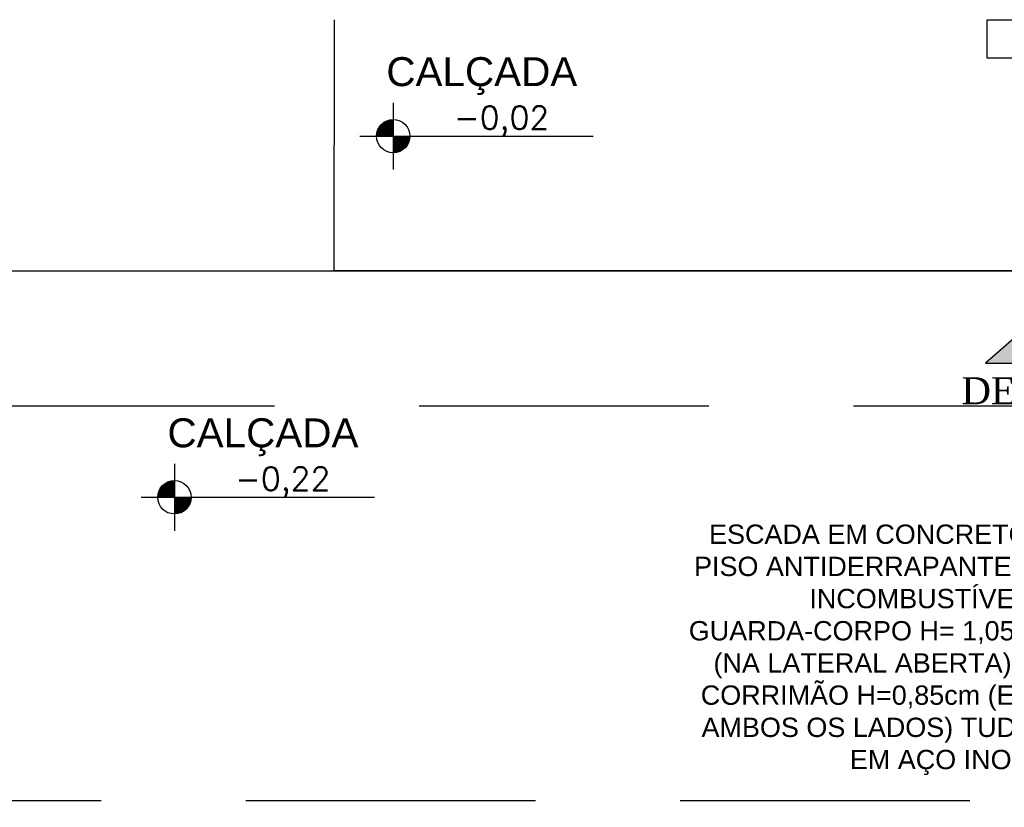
# Model space of a CAD drawing. Header units: millimetres. Extents: x 0 to 1189, y 0 to 841.
# Tile 13 of 58: x 340 to 442, y 397 to 478. Entities that reach past the tile are written whole.
import ezdxf
from ezdxf import colors
from ezdxf.entities.mleader import LeaderData, LeaderLine
from ezdxf.enums import TextEntityAlignment as Align
from ezdxf.math import Vec2, Vec3

# ---------------------------------------------------------------- set-up
doc = ezdxf.new("R2010")
doc.units = ezdxf.units.MM
doc.header["$LTSCALE"] = 8
doc.linetypes.add('DASHED2', pattern=[9.525, 6.35, -3.175])
doc.linetypes.add('HIDDEN', pattern=[0.375, 0.25, -0.125])
doc.layers.add('ARQ_DEL_AMB', color=8, linetype='Continuous', plot=False)
for name, color, linetype in [('ARQ_EST_PIL', 8, 'Continuous'), ('ARQ_LAY_CZA', 8, 'Continuous'), ('ARQ_PRJ_GER', 8, 'DASHED2'), ('ARQ_SMB_NIV', 8, 'Continuous'), ('ARQ_TXT_AMB', 8, 'Continuous'), ('ARQ_TXT_TIT', 8, 'Continuous'), ('H-ANOT-COM-TXT', 3, 'Continuous'), ('L1', 8, 'Continuous')]:
    doc.layers.add(name, color=color, linetype=linetype)
doc.styles.add('ARIAL', font='arial.ttf')
doc.styles.add('GRIFFE', font='simplex.shx')
doc.styles.add('LCR', font='times.ttf', dxfattribs={"height": 0.2})
doc.styles.add('Texto Cota', font='arial.ttf')

# ---------------------------------------------------------------- blocks, each defined once
blk = doc.blocks.new('Nivel Duplo')
for p, q in [((0, 0.144), (0, -0.144)), ((-0.144, 0), (0.144, 0)), ((0.072, 0), (0.864, 0))]:
    blk.add_line(p, q)
at = {"const_width": 0.024}
for points in [[(0, 0.06, 0.414214), (-0.06, 0, 0.414214)], [(0, -0.06, 0.414214), (0.06, 0, 0.414214)]]:
    blk.add_lwpolyline(points, format="xyb", dxfattribs=at)
blk.add_circle((0, 0), 0.072)
for points in [[(-0.0481, 0.0001), (0, 0), (-0.048, 0.0061), (-0.0001, 0.0477)], [(-0.0478, 0.0061), (-0.0002, 0.0476), (-0.0478, 0.01), (-0.0063, 0.0483)], [(-0.0478, 0.01), (-0.0063, 0.0483), (-0.0454, 0.017), (-0.0122, 0.047)], [(-0.0454, 0.017), (-0.0122, 0.047), (-0.0405, 0.0263), (-0.0214, 0.0434)], [(-0.0405, 0.0263), (-0.0214, 0.0434), (-0.0329, 0.0359), (-0.0237, 0.0423)], [(0.0481, -0.0001), (0, 0), (0.048, -0.0061), (0.0001, -0.0477)], [(0.0478, -0.0061), (0.0002, -0.0476), (0.0478, -0.01), (0.0063, -0.0483)], [(0.0478, -0.01), (0.0063, -0.0483), (0.0454, -0.017), (0.0122, -0.047)], [(0.0454, -0.017), (0.0122, -0.047), (0.0405, -0.0263), (0.0214, -0.0434)], [(0.0405, -0.0263), (0.0214, -0.0434), (0.0329, -0.0359), (0.0237, -0.0423)]]:
    blk.add_solid(points)
at = {"style": 'GRIFFE'}
blk.add_attdef('COTAREAL', text='', height=0.1, dxfattribs=at).set_placement((0.468, 0), align=Align.BOTTOM_CENTER)
blk.add_attdef('COTAPROJ', text='', height=0.1, dxfattribs=at).set_placement((0.468, -0.0329), align=Align.TOP_CENTER)

msp = doc.modelspace()

# ---------------------------------------------------------------- hatches: boundary and pattern name
at = {"layer": 'ARQ_LAY_CZA'}
h = msp.add_hatch(color=256, dxfattribs=at)
h.dxf.hatch_style = 1
h.paths.add_polyline_path([(456.75, 442.74), (448.61, 449.85), (440.47, 442.74)])

# ---------------------------------------------------------------- linework, layer by layer
at = {"layer": 'ARQ_DEL_AMB'}
for p, q in [((373, 452.32), (373.01, 478.32)), ((479.91, 452.32), (373, 452.32))]:
    msp.add_line(p, q, dxfattribs=at)
at = {"layer": 'ARQ_EST_PIL'}
for p, q in [((440.67, 478.32), (444.67, 478.32)), ((440.67, 474.32), (440.67, 478.32)), ((444.67, 474.32), (440.67, 474.32))]:
    msp.add_line(p, q, dxfattribs=at)
at = {"layer": 'ARQ_LAY_CZA'}
for p, q in [((448.61, 449.85), (440.47, 442.74)), ((440.47, 442.74), (456.75, 442.74))]:
    msp.add_line(p, q, dxfattribs=at)
at = {"layer": 'ARQ_PRJ_GER', "linetype": 'HIDDEN', "ltscale": 15}
for p, q in [((336.8, 438.32), (876.71, 438.32)), ((933.85, 397.4), (43.51, 397.4))]:
    msp.add_line(p, q, dxfattribs=at)
at = {"layer": 'L1'}
for p, q in [((92.71, 452.32), (373.01, 452.32)), ((373.01, 452.32), (462.51, 452.32)), ((373.01, 452.32), (392.77, 452.32))]:
    msp.add_line(p, q, dxfattribs=at)

# ---------------------------------------------------------------- block references
at = {"layer": 'ARQ_SMB_NIV'}
ref = msp.add_blockref('Nivel Duplo', (379.11, 466.26), dxfattribs=dict(at, xscale=23.99999999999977, yscale=23.99999999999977, zscale=23.99999999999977))
ref.add_attrib('COTAREAL', '-0,02', dxfattribs={"layer": '0', "height": 2.4, "style": 'GRIFFE'}).set_placement((390.34, 466.26), align=Align.BOTTOM_CENTER)
ref = msp.add_blockref('Nivel Duplo', (356.43, 428.85), dxfattribs=dict(at, xscale=23.99999999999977, yscale=23.99999999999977, zscale=23.99999999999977))
ref.add_attrib('COTAREAL', '-0,22', dxfattribs={"layer": '0', "height": 2.4, "style": 'GRIFFE'}).set_placement((367.66, 428.85), align=Align.BOTTOM_CENTER)

# ---------------------------------------------------------------- texts
at = {"layer": 'ARQ_TXT_AMB', "linetype": 'Continuous', "lineweight": -3, "style": 'Texto Cota'}
for p in [(388.29, 472.94), (365.61, 435.53)]:
    msp.add_attdef('CALÇADA', text='', height=3, dxfattribs=at).set_placement(p, align=Align.MIDDLE_CENTER)
at = {"layer": 'ARQ_TXT_TIT', "style": 'LCR'}
msp.add_text('DEGRAUS', height=2.8, dxfattribs=at).set_placement((438, 438.49))

# ---------------------------------------------------------------- leaders
at = {"layer": 'H-ANOT-COM-TXT', "color": 1}
ml = msp.add_multileader_mtext('Standard', dxfattribs=at)
ml.set_content('ESCADA EM CONCRETO, PISO ANTIDERRAPANTE E INCOMBUSTÍVEL, GUARDA-CORPO H= 1,05m (NA LATERAL ABERTA) E CORRIMÃO H=0,85cm (EM AMBOS OS LADOS) TUDO EM AÇO INOX. ', color=1, style='ARIAL')
ml.set_leader_properties(color=256, linetype='ByLayer', lineweight=-1)
ml.build(insert=Vec2(0, 0))
ml.multileader.update_dxf_attribs({"dogleg_length": 0.2, "arrow_head_size": 2, "scale": 0.5})
ctx = ml.context
ctx.base_point, ctx.scale, ctx.char_height, ctx.arrow_head_size, ctx.landing_gap_size, ctx.plane_origin = Vec3(374.38, 424.74), 0.5, 2, 2, 1.5, Vec3(397.93, 470.71)
ctx.text_align_type = 2
notes = []
notes.append((ctx, [(1, (1, 1, 0), (449.33, 424.74), (-1, 0), 2, [(0, [(466.91, 465.32)], 0, [])])]))
ctx.mtext.insert, ctx.mtext.width, ctx.mtext.alignment, ctx.mtext.flow_direction = Vec3(445.83, 426.03), 74.1951, 3, 5
for ctx, leaders in notes:
    for number, flags, end, landing, length, lines in leaders:
        leader = LeaderData()
        leader.index, (leader.has_last_leader_line, leader.has_dogleg_vector, leader.attachment_direction) = number, flags
        leader.last_leader_point, leader.dogleg_vector, leader.dogleg_length = Vec3(end), Vec3(landing), length
        for number, points, colour, breaks in lines:
            line = LeaderLine()
            line.index, line.vertices, line.color, line.breaks = number, Vec3.list(points), colors.encode_raw_color(colour), breaks
            leader.lines.append(line)
        ctx.leaders.append(leader)

doc.saveas('drawing.dxf')
